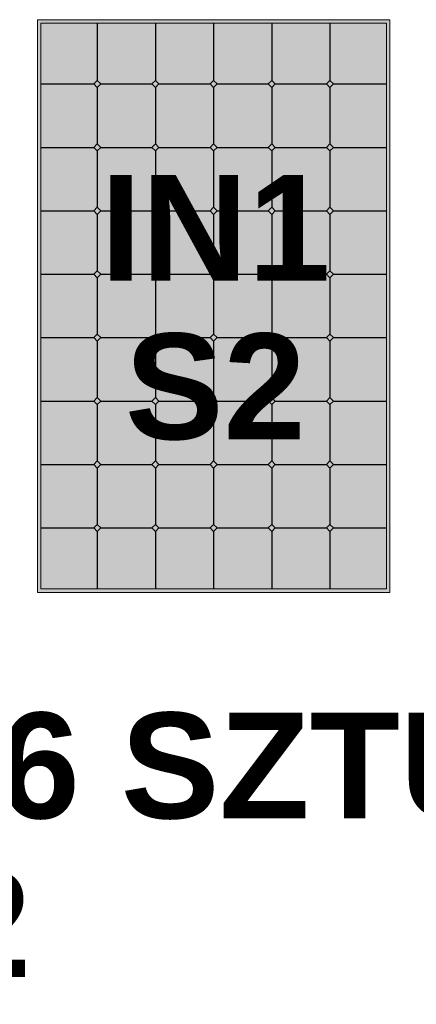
# Model space of a CAD drawing. Header units: millimetres. Extents: x -6697 to 21546, y -3389 to 18959.
# Tile 21 of 153: x -5278 to -5166, y 6837 to 7116. Entities that reach past the tile are written whole.
import ezdxf

# ---------------------------------------------------------------- set-up
doc = ezdxf.new("R2010")
doc.units = ezdxf.units.MM
doc.layers.add('2DS_OBJ', color=7, linetype='Continuous', lineweight=18, true_color=0xffdf7f)
doc.layers.add('JK-linie pomocnicze', color=40, linetype='Continuous', true_color=0xffbf00)
for name, color, linetype in [('JK-opis', 131, 'Continuous'), ('linie pomocnicze', 30, 'Continuous'), ('opisy', 7, 'Continuous')]:
    doc.layers.add(name, color=color, linetype=linetype)
doc.styles.add('Arial', font='arial.ttf')

msp = doc.modelspace()

# ---------------------------------------------------------------- hatches: boundary and pattern name
at = {"layer": 'linie pomocnicze'}
h = msp.add_hatch(color=256, dxfattribs=at)
h.dxf.hatch_style = 1
h.paths.add_polyline_path([(-5273.3, 7116.11), (-5273.3, 6953.53), (-5173.3, 6953.53), (-5173.3, 7116.11)])
h.paths.add_polyline_path([(-5272.3, 7115.11), (-5272.3, 6954.53), (-5174.3, 6954.53), (-5174.3, 7115.11)], flags=16)
h.paths.add_polyline_path([(-5206.8, 7098.86), (-5205.8, 7097.86), (-5191.3, 7097.86), (-5190.3, 7098.86), (-5189.3, 7097.86), (-5190.3, 7096.86), (-5190.3, 7080.86), (-5189.3, 7079.86), (-5190.3, 7078.86), (-5190.3, 7062.86), (-5189.3, 7061.86), (-5190.3, 7060.86), (-5190.3, 7044.86), (-5189.3, 7043.86), (-5190.3, 7042.86), (-5190.3, 7026.86), (-5189.3, 7025.86), (-5190.3, 7024.86), (-5190.3, 7008.86), (-5189.3, 7007.86), (-5190.3, 7006.86), (-5190.3, 6990.86), (-5189.3, 6989.86), (-5190.3, 6988.86), (-5190.3, 6972.86), (-5189.3, 6971.86), (-5190.3, 6970.86), (-5191.3, 6971.86), (-5205.8, 6971.86), (-5206.8, 6970.86), (-5207.8, 6971.86), (-5222.3, 6971.86), (-5223.3, 6970.86), (-5224.3, 6971.86), (-5238.8, 6971.86), (-5239.8, 6970.86), (-5240.8, 6971.86), (-5255.3, 6971.86), (-5256.3, 6970.86), (-5257.3, 6971.86), (-5256.3, 6972.86), (-5256.3, 6988.86), (-5257.3, 6989.86), (-5256.3, 6990.86), (-5256.3, 7006.86), (-5257.3, 7007.86), (-5256.3, 7008.86), (-5256.3, 7024.86), (-5257.3, 7025.86), (-5256.3, 7026.86), (-5256.3, 7042.86), (-5257.3, 7043.86), (-5256.3, 7044.86), (-5256.3, 7060.86), (-5257.3, 7061.86), (-5256.3, 7062.86), (-5256.3, 7078.86), (-5257.3, 7079.86), (-5256.3, 7080.86), (-5256.3, 7096.86), (-5257.3, 7097.86), (-5256.3, 7098.86), (-5255.3, 7097.86), (-5240.8, 7097.86), (-5239.8, 7098.86), (-5238.8, 7097.86), (-5224.3, 7097.86), (-5223.3, 7098.86), (-5222.3, 7097.86), (-5207.8, 7097.86)], flags=0)
h.paths.add_polyline_path([(-5206.8, 7080.86), (-5205.8, 7079.86), (-5206.8, 7078.86), (-5206.8, 7062.86), (-5205.8, 7061.86), (-5206.8, 7060.86), (-5206.8, 7044.86), (-5205.8, 7043.86), (-5206.8, 7042.86), (-5206.8, 7026.86), (-5205.8, 7025.86), (-5206.8, 7024.86), (-5206.8, 7008.86), (-5205.8, 7007.86), (-5206.8, 7006.86), (-5206.8, 6990.86), (-5205.8, 6989.86), (-5206.8, 6988.86), (-5207.8, 6989.86), (-5222.3, 6989.86), (-5223.3, 6988.86), (-5224.3, 6989.86), (-5238.8, 6989.86), (-5239.8, 6988.86), (-5240.8, 6989.86), (-5239.8, 6990.86), (-5239.8, 7006.86), (-5240.8, 7007.86), (-5239.8, 7008.86), (-5239.8, 7024.86), (-5240.8, 7025.86), (-5239.8, 7026.86), (-5239.8, 7042.86), (-5240.8, 7043.86), (-5239.8, 7044.86), (-5239.8, 7060.86), (-5240.8, 7061.86), (-5239.8, 7062.86), (-5239.8, 7078.86), (-5240.8, 7079.86), (-5239.8, 7080.86), (-5238.8, 7079.86), (-5224.3, 7079.86), (-5223.3, 7080.86), (-5222.3, 7079.86), (-5207.8, 7079.86)], flags=0)
h.paths.add_polyline_path([(-5223.3, 7062.86), (-5222.3, 7061.86), (-5223.3, 7060.86), (-5223.3, 7044.86), (-5222.3, 7043.86), (-5223.3, 7042.86), (-5223.3, 7026.86), (-5222.3, 7025.86), (-5223.3, 7024.86), (-5223.3, 7008.86), (-5222.3, 7007.86), (-5223.3, 7006.86), (-5224.3, 7007.86), (-5223.3, 7008.86), (-5223.3, 7024.86), (-5224.3, 7025.86), (-5223.3, 7026.86), (-5223.3, 7042.86), (-5224.3, 7043.86), (-5223.3, 7044.86), (-5223.3, 7060.86), (-5224.3, 7061.86)], flags=0)
at = {"layer": 'linie pomocnicze', "true_color": 0xadddf7, "transparency": 33554498}
h = msp.add_hatch(color=141, dxfattribs=at)
h.dxf.hatch_style = 1
h.paths.add_polyline_path([(-5272.3, 7097.86), (-5257.3, 7097.86), (-5256.3, 7098.86), (-5256.3, 7115.11), (-5272.3, 7115.11)])
h.paths.add_polyline_path([(-5256.3, 7098.86), (-5255.3, 7097.86), (-5240.8, 7097.86), (-5239.8, 7098.86), (-5239.8, 7115.11), (-5256.3, 7115.11)])
h.paths.add_polyline_path([(-5223.3, 7115.11), (-5239.8, 7115.11), (-5239.8, 7098.86), (-5238.8, 7097.86), (-5224.3, 7097.86), (-5223.3, 7098.86)])
h.paths.add_polyline_path([(-5206.8, 7115.11), (-5223.3, 7115.11), (-5223.3, 7098.86), (-5222.3, 7097.86), (-5207.8, 7097.86), (-5206.8, 7098.86)])
h.paths.add_polyline_path([(-5190.3, 7115.11), (-5206.8, 7115.11), (-5206.8, 7098.86), (-5205.8, 7097.86), (-5191.3, 7097.86), (-5190.3, 7098.86)])
h.paths.add_polyline_path([(-5174.3, 7097.86), (-5174.3, 7115.11), (-5190.3, 7115.11), (-5190.3, 7098.86), (-5189.3, 7097.86)])
at = {"layer": 'linie pomocnicze'}
h = msp.add_hatch(color=256, dxfattribs=at)
h.dxf.hatch_style = 1
h.paths.add_polyline_path([(-5206.8, 7098.86), (-5207.8, 7097.86), (-5206.8, 7096.86), (-5205.8, 7097.86)])
h.paths.add_polyline_path([(-5190.3, 7098.86), (-5191.3, 7097.86), (-5190.3, 7096.86), (-5189.3, 7097.86)])
h.paths.add_polyline_path([(-5223.3, 7098.86), (-5224.3, 7097.86), (-5223.3, 7096.86), (-5222.3, 7097.86)])
h.paths.add_polyline_path([(-5240.8, 7097.86), (-5239.8, 7096.86), (-5238.8, 7097.86), (-5239.8, 7098.86)])
h.paths.add_polyline_path([(-5257.3, 7097.86), (-5256.3, 7096.86), (-5255.3, 7097.86), (-5256.3, 7098.86)])
at = {"layer": 'linie pomocnicze', "true_color": 0xadddf7, "transparency": 33554498}
h = msp.add_hatch(color=141, dxfattribs=at)
h.dxf.hatch_style = 1
h.paths.add_polyline_path([(-5272.3, 7079.86), (-5257.3, 7079.86), (-5256.3, 7080.86), (-5256.3, 7096.86), (-5257.3, 7097.86), (-5272.3, 7097.86)])
h.paths.add_polyline_path([(-5255.3, 7097.86), (-5256.3, 7096.86), (-5256.3, 7080.86), (-5255.3, 7079.86), (-5240.8, 7079.86), (-5239.8, 7080.86), (-5239.8, 7096.86), (-5240.8, 7097.86)])
h.paths.add_polyline_path([(-5238.8, 7097.86), (-5239.8, 7096.86), (-5239.8, 7080.86), (-5238.8, 7079.86), (-5224.3, 7079.86), (-5223.3, 7080.86), (-5223.3, 7096.86), (-5224.3, 7097.86)])
h.paths.add_polyline_path([(-5206.8, 7096.86), (-5207.8, 7097.86), (-5222.3, 7097.86), (-5223.3, 7096.86), (-5223.3, 7080.86), (-5222.3, 7079.86), (-5207.8, 7079.86), (-5206.8, 7080.86)])
h.paths.add_polyline_path([(-5206.8, 7080.86), (-5205.8, 7079.86), (-5191.3, 7079.86), (-5190.3, 7080.86), (-5190.3, 7096.86), (-5191.3, 7097.86), (-5205.8, 7097.86), (-5206.8, 7096.86)])
h.paths.add_polyline_path([(-5190.3, 7080.86), (-5189.3, 7079.86), (-5174.3, 7079.86), (-5174.3, 7097.86), (-5189.3, 7097.86), (-5190.3, 7096.86)])
h.paths.add_polyline_path([(-5272.3, 7061.86), (-5257.3, 7061.86), (-5256.3, 7062.86), (-5256.3, 7078.86), (-5257.3, 7079.86), (-5272.3, 7079.86)])
h.paths.add_polyline_path([(-5239.8, 7078.86), (-5240.8, 7079.86), (-5255.3, 7079.86), (-5256.3, 7078.86), (-5256.3, 7062.86), (-5255.3, 7061.86), (-5240.8, 7061.86), (-5239.8, 7062.86)])
h.paths.add_polyline_path([(-5238.8, 7079.86), (-5239.8, 7078.86), (-5239.8, 7062.86), (-5238.8, 7061.86), (-5224.3, 7061.86), (-5223.3, 7062.86), (-5223.3, 7078.86), (-5224.3, 7079.86)])
h.paths.add_polyline_path([(-5223.3, 7062.86), (-5222.3, 7061.86), (-5207.8, 7061.86), (-5206.8, 7062.86), (-5206.8, 7078.86), (-5207.8, 7079.86), (-5222.3, 7079.86), (-5223.3, 7078.86)])
h.paths.add_polyline_path([(-5206.8, 7062.86), (-5205.8, 7061.86), (-5191.3, 7061.86), (-5190.3, 7062.86), (-5190.3, 7078.86), (-5191.3, 7079.86), (-5205.8, 7079.86), (-5206.8, 7078.86)])
h.paths.add_polyline_path([(-5190.3, 7062.86), (-5189.3, 7061.86), (-5174.3, 7061.86), (-5174.3, 7079.86), (-5189.3, 7079.86), (-5190.3, 7078.86)])
h.paths.add_polyline_path([(-5272.3, 7061.86), (-5272.3, 7043.86), (-5257.3, 7043.86), (-5256.3, 7044.86), (-5256.3, 7060.86), (-5257.3, 7061.86)])
h.paths.add_polyline_path([(-5256.3, 7044.86), (-5255.3, 7043.86), (-5240.8, 7043.86), (-5239.8, 7044.86), (-5239.8, 7060.86), (-5240.8, 7061.86), (-5255.3, 7061.86), (-5256.3, 7060.86)])
h.paths.add_polyline_path([(-5223.3, 7060.86), (-5224.3, 7061.86), (-5238.8, 7061.86), (-5239.8, 7060.86), (-5239.8, 7044.86), (-5238.8, 7043.86), (-5224.3, 7043.86), (-5223.3, 7044.86)])
h.paths.add_polyline_path([(-5223.3, 7044.86), (-5222.3, 7043.86), (-5207.8, 7043.86), (-5206.8, 7044.86), (-5206.8, 7060.86), (-5207.8, 7061.86), (-5222.3, 7061.86), (-5223.3, 7060.86)])
h.paths.add_polyline_path([(-5206.8, 7044.86), (-5205.8, 7043.86), (-5191.3, 7043.86), (-5190.3, 7044.86), (-5190.3, 7060.86), (-5191.3, 7061.86), (-5205.8, 7061.86), (-5206.8, 7060.86)])
h.paths.add_polyline_path([(-5190.3, 7044.86), (-5189.3, 7043.86), (-5174.3, 7043.86), (-5174.3, 7061.86), (-5189.3, 7061.86), (-5190.3, 7060.86)])
h.paths.add_polyline_path([(-5272.3, 7025.86), (-5257.3, 7025.86), (-5256.3, 7026.86), (-5256.3, 7042.86), (-5257.3, 7043.86), (-5272.3, 7043.86)])
h.paths.add_polyline_path([(-5240.8, 7025.86), (-5239.8, 7026.86), (-5239.8, 7042.86), (-5240.8, 7043.86), (-5255.3, 7043.86), (-5256.3, 7042.86), (-5256.3, 7026.86), (-5255.3, 7025.86)])
h.paths.add_polyline_path([(-5223.3, 7042.86), (-5224.3, 7043.86), (-5238.8, 7043.86), (-5239.8, 7042.86), (-5239.8, 7026.86), (-5238.8, 7025.86), (-5224.3, 7025.86), (-5223.3, 7026.86)])
h.paths.add_polyline_path([(-5223.3, 7026.86), (-5222.3, 7025.86), (-5207.8, 7025.86), (-5206.8, 7026.86), (-5206.8, 7042.86), (-5207.8, 7043.86), (-5222.3, 7043.86), (-5223.3, 7042.86)])
h.paths.add_polyline_path([(-5206.8, 7026.86), (-5205.8, 7025.86), (-5191.3, 7025.86), (-5190.3, 7026.86), (-5190.3, 7042.86), (-5191.3, 7043.86), (-5205.8, 7043.86), (-5206.8, 7042.86)])
h.paths.add_polyline_path([(-5190.3, 7026.86), (-5189.3, 7025.86), (-5174.3, 7025.86), (-5174.3, 7043.86), (-5189.3, 7043.86), (-5190.3, 7042.86)])
h.paths.add_polyline_path([(-5272.3, 7007.86), (-5257.3, 7007.86), (-5256.3, 7008.86), (-5256.3, 7024.86), (-5257.3, 7025.86), (-5272.3, 7025.86)])
h.paths.add_polyline_path([(-5256.3, 7008.86), (-5255.3, 7007.86), (-5240.8, 7007.86), (-5239.8, 7008.86), (-5239.8, 7024.86), (-5240.8, 7025.86), (-5255.3, 7025.86), (-5256.3, 7024.86)])
h.paths.add_polyline_path([(-5223.3, 7024.86), (-5224.3, 7025.86), (-5238.8, 7025.86), (-5239.8, 7024.86), (-5239.8, 7008.86), (-5238.8, 7007.86), (-5224.3, 7007.86), (-5223.3, 7008.86)])
h.paths.add_polyline_path([(-5223.3, 7008.86), (-5222.3, 7007.86), (-5207.8, 7007.86), (-5206.8, 7008.86), (-5206.8, 7024.86), (-5207.8, 7025.86), (-5222.3, 7025.86), (-5223.3, 7024.86)])
h.paths.add_polyline_path([(-5206.8, 7008.86), (-5205.8, 7007.86), (-5191.3, 7007.86), (-5190.3, 7008.86), (-5190.3, 7024.86), (-5191.3, 7025.86), (-5205.8, 7025.86), (-5206.8, 7024.86)])
h.paths.add_polyline_path([(-5190.3, 7008.86), (-5189.3, 7007.86), (-5174.3, 7007.86), (-5174.3, 7025.86), (-5189.3, 7025.86), (-5190.3, 7024.86)])
h.paths.add_polyline_path([(-5272.3, 7007.86), (-5272.3, 6989.86), (-5257.3, 6989.86), (-5256.3, 6990.86), (-5256.3, 7006.86), (-5257.3, 7007.86)])
h.paths.add_polyline_path([(-5239.8, 7006.86), (-5240.8, 7007.86), (-5255.3, 7007.86), (-5256.3, 7006.86), (-5256.3, 6990.86), (-5255.3, 6989.86), (-5240.8, 6989.86), (-5239.8, 6990.86)])
h.paths.add_polyline_path([(-5223.3, 7006.86), (-5224.3, 7007.86), (-5238.8, 7007.86), (-5239.8, 7006.86), (-5239.8, 6990.86), (-5238.8, 6989.86), (-5224.3, 6989.86), (-5223.3, 6990.86)])
h.paths.add_polyline_path([(-5223.3, 6990.86), (-5222.3, 6989.86), (-5207.8, 6989.86), (-5206.8, 6990.86), (-5206.8, 7006.86), (-5207.8, 7007.86), (-5222.3, 7007.86), (-5223.3, 7006.86)])
h.paths.add_polyline_path([(-5190.3, 7006.86), (-5191.3, 7007.86), (-5205.8, 7007.86), (-5206.8, 7006.86), (-5206.8, 6990.86), (-5205.8, 6989.86), (-5191.3, 6989.86), (-5190.3, 6990.86)])
h.paths.add_polyline_path([(-5190.3, 6990.86), (-5189.3, 6989.86), (-5174.3, 6989.86), (-5174.3, 7007.86), (-5189.3, 7007.86), (-5190.3, 7006.86)])
h.paths.add_polyline_path([(-5256.3, 6988.86), (-5257.3, 6989.86), (-5272.3, 6989.86), (-5272.3, 6971.86), (-5257.3, 6971.86), (-5256.3, 6972.86)])
h.paths.add_polyline_path([(-5239.8, 6988.86), (-5240.8, 6989.86), (-5255.3, 6989.86), (-5256.3, 6988.86), (-5256.3, 6972.86), (-5255.3, 6971.86), (-5240.8, 6971.86), (-5239.8, 6972.86)])
h.paths.add_polyline_path([(-5223.3, 6988.86), (-5224.3, 6989.86), (-5238.8, 6989.86), (-5239.8, 6988.86), (-5239.8, 6972.86), (-5238.8, 6971.86), (-5224.3, 6971.86), (-5223.3, 6972.86)])
h.paths.add_polyline_path([(-5206.8, 6988.86), (-5207.8, 6989.86), (-5222.3, 6989.86), (-5223.3, 6988.86), (-5223.3, 6972.86), (-5222.3, 6971.86), (-5207.8, 6971.86), (-5206.8, 6972.86)])
h.paths.add_polyline_path([(-5206.8, 6972.86), (-5205.8, 6971.86), (-5191.3, 6971.86), (-5190.3, 6972.86), (-5190.3, 6988.86), (-5191.3, 6989.86), (-5205.8, 6989.86), (-5206.8, 6988.86)])
h.paths.add_polyline_path([(-5174.3, 6989.86), (-5189.3, 6989.86), (-5190.3, 6988.86), (-5190.3, 6972.86), (-5189.3, 6971.86), (-5174.3, 6971.86)])
h.paths.add_polyline_path([(-5256.3, 6970.86), (-5257.3, 6971.86), (-5272.3, 6971.86), (-5272.3, 6954.53), (-5256.3, 6954.53)])
h.paths.add_polyline_path([(-5239.8, 6970.86), (-5240.8, 6971.86), (-5255.3, 6971.86), (-5256.3, 6970.86), (-5256.3, 6954.53), (-5239.8, 6954.53)])
h.paths.add_polyline_path([(-5238.8, 6971.86), (-5239.8, 6970.86), (-5239.8, 6954.53), (-5223.3, 6954.53), (-5223.3, 6970.86), (-5224.3, 6971.86)])
h.paths.add_polyline_path([(-5222.3, 6971.86), (-5223.3, 6970.86), (-5223.3, 6954.53), (-5206.8, 6954.53), (-5206.8, 6970.86), (-5207.8, 6971.86)])
h.paths.add_polyline_path([(-5206.8, 6954.53), (-5190.3, 6954.53), (-5190.3, 6970.86), (-5191.3, 6971.86), (-5205.8, 6971.86), (-5206.8, 6970.86)])
h.paths.add_polyline_path([(-5174.3, 6971.86), (-5189.3, 6971.86), (-5190.3, 6970.86), (-5190.3, 6954.53), (-5174.3, 6954.53)])
at = {"layer": 'linie pomocnicze'}
h = msp.add_hatch(color=256, dxfattribs=at)
h.dxf.hatch_style = 1
h.paths.add_polyline_path([(-5256.3, 7078.86), (-5255.3, 7079.86), (-5256.3, 7080.86), (-5257.3, 7079.86)])
h.paths.add_polyline_path([(-5239.8, 7078.86), (-5238.8, 7079.86), (-5239.8, 7080.86), (-5240.8, 7079.86)])
h.paths.add_polyline_path([(-5223.3, 7080.86), (-5224.3, 7079.86), (-5223.3, 7078.86), (-5222.3, 7079.86)])
h.paths.add_polyline_path([(-5207.8, 7079.86), (-5206.8, 7078.86), (-5205.8, 7079.86), (-5206.8, 7080.86)])
h.paths.add_polyline_path([(-5190.3, 7080.86), (-5191.3, 7079.86), (-5190.3, 7078.86), (-5189.3, 7079.86)])
h = msp.add_hatch(color=256, dxfattribs=at)
h.dxf.hatch_style = 1
h.paths.add_polyline_path([(-5256.3, 7062.86), (-5257.3, 7061.86), (-5256.3, 7060.86), (-5255.3, 7061.86)])
h.paths.add_polyline_path([(-5238.8, 7061.86), (-5239.8, 7062.86), (-5240.8, 7061.86), (-5239.8, 7060.86)])
h.paths.add_polyline_path([(-5224.3, 7061.86), (-5223.3, 7060.86), (-5222.3, 7061.86), (-5223.3, 7062.86)])
h.paths.add_polyline_path([(-5206.8, 7062.86), (-5207.8, 7061.86), (-5206.8, 7060.86), (-5205.8, 7061.86)])
h.paths.add_polyline_path([(-5190.3, 7062.86), (-5191.3, 7061.86), (-5190.3, 7060.86), (-5189.3, 7061.86)])
h = msp.add_hatch(color=256, dxfattribs=at)
h.dxf.hatch_style = 1
h.paths.add_polyline_path([(-5256.3, 7044.86), (-5257.3, 7043.86), (-5256.3, 7042.86), (-5255.3, 7043.86)])
h.paths.add_polyline_path([(-5239.8, 7044.86), (-5240.8, 7043.86), (-5239.8, 7042.86), (-5238.8, 7043.86)])
h.paths.add_polyline_path([(-5224.3, 7043.86), (-5223.3, 7042.86), (-5222.3, 7043.86), (-5223.3, 7044.86)])
h.paths.add_polyline_path([(-5207.8, 7043.86), (-5206.8, 7042.86), (-5205.8, 7043.86), (-5206.8, 7044.86)])
h.paths.add_polyline_path([(-5191.3, 7043.86), (-5190.3, 7042.86), (-5189.3, 7043.86), (-5190.3, 7044.86)])
h = msp.add_hatch(color=256, dxfattribs=at)
h.dxf.hatch_style = 1
h.paths.add_polyline_path([(-5257.3, 7025.86), (-5256.3, 7024.86), (-5255.3, 7025.86), (-5256.3, 7026.86)])
h.paths.add_polyline_path([(-5240.8, 7025.86), (-5239.8, 7024.86), (-5238.8, 7025.86), (-5239.8, 7026.86)])
h.paths.add_polyline_path([(-5224.3, 7025.86), (-5223.3, 7024.86), (-5222.3, 7025.86), (-5223.3, 7026.86)])
h.paths.add_polyline_path([(-5207.8, 7025.86), (-5206.8, 7024.86), (-5205.8, 7025.86), (-5206.8, 7026.86)])
h.paths.add_polyline_path([(-5189.3, 7025.86), (-5190.3, 7026.86), (-5191.3, 7025.86), (-5190.3, 7024.86)])
h = msp.add_hatch(color=256, dxfattribs=at)
h.dxf.hatch_style = 1
h.paths.add_polyline_path([(-5257.3, 7007.86), (-5256.3, 7006.86), (-5255.3, 7007.86), (-5256.3, 7008.86)])
h.paths.add_polyline_path([(-5239.8, 7006.86), (-5238.8, 7007.86), (-5239.8, 7008.86), (-5240.8, 7007.86)])
h.paths.add_polyline_path([(-5224.3, 7007.86), (-5223.3, 7006.86), (-5222.3, 7007.86), (-5223.3, 7008.86)])
h.paths.add_polyline_path([(-5206.8, 7008.86), (-5207.8, 7007.86), (-5206.8, 7006.86), (-5205.8, 7007.86)])
h.paths.add_polyline_path([(-5191.3, 7007.86), (-5190.3, 7006.86), (-5189.3, 7007.86), (-5190.3, 7008.86)])
h = msp.add_hatch(color=256, dxfattribs=at)
h.dxf.hatch_style = 1
h.paths.add_polyline_path([(-5256.3, 6988.86), (-5255.3, 6989.86), (-5256.3, 6990.86), (-5257.3, 6989.86)])
h.paths.add_polyline_path([(-5240.8, 6989.86), (-5239.8, 6988.86), (-5238.8, 6989.86), (-5239.8, 6990.86)])
h.paths.add_polyline_path([(-5223.3, 6988.86), (-5222.3, 6989.86), (-5223.3, 6990.86), (-5224.3, 6989.86)])
h.paths.add_polyline_path([(-5205.8, 6989.86), (-5206.8, 6990.86), (-5207.8, 6989.86), (-5206.8, 6988.86)])
h.paths.add_polyline_path([(-5191.3, 6989.86), (-5190.3, 6988.86), (-5189.3, 6989.86), (-5190.3, 6990.86)])
h = msp.add_hatch(color=256, dxfattribs=at)
h.dxf.hatch_style = 1
h.paths.add_polyline_path([(-5256.3, 6972.86), (-5257.3, 6971.86), (-5256.3, 6970.86), (-5255.3, 6971.86)])
h.paths.add_polyline_path([(-5239.8, 6972.86), (-5240.8, 6971.86), (-5239.8, 6970.86), (-5238.8, 6971.86)])
h.paths.add_polyline_path([(-5223.3, 6972.86), (-5224.3, 6971.86), (-5223.3, 6970.86), (-5222.3, 6971.86)])
h.paths.add_polyline_path([(-5207.8, 6971.86), (-5206.8, 6970.86), (-5205.8, 6971.86), (-5206.8, 6972.86)])
h.paths.add_polyline_path([(-5190.3, 6972.86), (-5191.3, 6971.86), (-5190.3, 6970.86), (-5189.3, 6971.86)])

# ---------------------------------------------------------------- linework, layer by layer
at = {"layer": '2DS_OBJ', "elevation": 0}
for points in [[(-5173.3, 7116.11), (-5173.3, 6953.53), (-5273.3, 6953.53), (-5273.3, 7116.11)], [(-5174.3, 7115.11), (-5174.3, 6954.53), (-5272.3, 6954.53), (-5272.3, 7115.11)]]:
    msp.add_lwpolyline(points, close=True, dxfattribs=at)
at = {"layer": 'JK-linie pomocnicze'}
for p, q in [((-5256.3, 7115.11), (-5256.3, 7098.86)), ((-5239.8, 7115.11), (-5239.8, 7098.86)), ((-5223.3, 7115.11), (-5223.3, 7098.86)), ((-5206.8, 7115.11), (-5206.8, 7098.86)), ((-5190.3, 7115.11), (-5190.3, 7098.86)), ((-5257.3, 7097.86), (-5256.3, 7098.86)), ((-5256.3, 7098.86), (-5255.3, 7097.86)), ((-5240.8, 7097.86), (-5239.8, 7098.86)), ((-5239.8, 7098.86), (-5238.8, 7097.86)), ((-5224.3, 7097.86), (-5223.3, 7098.86)), ((-5223.3, 7098.86), (-5222.3, 7097.86)), ((-5207.8, 7097.86), (-5206.8, 7098.86)), ((-5206.8, 7098.86), (-5205.8, 7097.86)), ((-5191.3, 7097.86), (-5190.3, 7098.86)), ((-5190.3, 7098.86), (-5189.3, 7097.86)), ((-5272.3, 7097.86), (-5257.3, 7097.86)), ((-5256.3, 7096.86), (-5257.3, 7097.86)), ((-5255.3, 7097.86), (-5256.3, 7096.86)), ((-5256.3, 7096.86), (-5256.3, 7080.86)), ((-5255.3, 7097.86), (-5240.8, 7097.86)), ((-5239.8, 7096.86), (-5240.8, 7097.86)), ((-5238.8, 7097.86), (-5239.8, 7096.86)), ((-5239.8, 7096.86), (-5239.8, 7080.86)), ((-5238.8, 7097.86), (-5224.3, 7097.86)), ((-5223.3, 7096.86), (-5224.3, 7097.86)), ((-5222.3, 7097.86), (-5223.3, 7096.86)), ((-5223.3, 7096.86), (-5223.3, 7080.86)), ((-5222.3, 7097.86), (-5207.8, 7097.86)), ((-5206.8, 7096.86), (-5207.8, 7097.86)), ((-5205.8, 7097.86), (-5206.8, 7096.86)), ((-5206.8, 7096.86), (-5206.8, 7080.86)), ((-5205.8, 7097.86), (-5191.3, 7097.86)), ((-5190.3, 7096.86), (-5191.3, 7097.86)), ((-5189.3, 7097.86), (-5190.3, 7096.86)), ((-5190.3, 7096.86), (-5190.3, 7080.86)), ((-5189.3, 7097.86), (-5174.3, 7097.86)), ((-5272.3, 7079.86), (-5257.3, 7079.86)), ((-5257.3, 7079.86), (-5256.3, 7080.86)), ((-5256.3, 7078.86), (-5257.3, 7079.86)), ((-5256.3, 7080.86), (-5255.3, 7079.86)), ((-5255.3, 7079.86), (-5256.3, 7078.86)), ((-5256.3, 7078.86), (-5256.3, 7062.86)), ((-5255.3, 7079.86), (-5240.8, 7079.86)), ((-5240.8, 7079.86), (-5239.8, 7080.86)), ((-5239.8, 7078.86), (-5240.8, 7079.86)), ((-5239.8, 7080.86), (-5238.8, 7079.86)), ((-5238.8, 7079.86), (-5239.8, 7078.86)), ((-5239.8, 7078.86), (-5239.8, 7062.86)), ((-5238.8, 7079.86), (-5224.3, 7079.86)), ((-5224.3, 7079.86), (-5223.3, 7080.86)), ((-5223.3, 7078.86), (-5224.3, 7079.86)), ((-5223.3, 7080.86), (-5222.3, 7079.86)), ((-5222.3, 7079.86), (-5223.3, 7078.86)), ((-5223.3, 7078.86), (-5223.3, 7062.86)), ((-5222.3, 7079.86), (-5207.8, 7079.86)), ((-5207.8, 7079.86), (-5206.8, 7080.86)), ((-5206.8, 7078.86), (-5207.8, 7079.86)), ((-5206.8, 7080.86), (-5205.8, 7079.86)), ((-5205.8, 7079.86), (-5206.8, 7078.86)), ((-5206.8, 7078.86), (-5206.8, 7062.86)), ((-5205.8, 7079.86), (-5191.3, 7079.86)), ((-5191.3, 7079.86), (-5190.3, 7080.86)), ((-5190.3, 7078.86), (-5191.3, 7079.86)), ((-5190.3, 7080.86), (-5189.3, 7079.86)), ((-5189.3, 7079.86), (-5190.3, 7078.86)), ((-5190.3, 7078.86), (-5190.3, 7062.86)), ((-5189.3, 7079.86), (-5174.3, 7079.86)), ((-5272.3, 7061.86), (-5257.3, 7061.86)), ((-5257.3, 7061.86), (-5256.3, 7062.86)), ((-5256.3, 7060.86), (-5257.3, 7061.86)), ((-5256.3, 7062.86), (-5255.3, 7061.86)), ((-5255.3, 7061.86), (-5256.3, 7060.86)), ((-5255.3, 7061.86), (-5240.8, 7061.86)), ((-5240.8, 7061.86), (-5239.8, 7062.86)), ((-5239.8, 7060.86), (-5240.8, 7061.86)), ((-5239.8, 7062.86), (-5238.8, 7061.86)), ((-5238.8, 7061.86), (-5239.8, 7060.86)), ((-5238.8, 7061.86), (-5224.3, 7061.86)), ((-5224.3, 7061.86), (-5223.3, 7062.86)), ((-5223.3, 7060.86), (-5224.3, 7061.86)), ((-5223.3, 7062.86), (-5222.3, 7061.86)), ((-5222.3, 7061.86), (-5223.3, 7060.86)), ((-5222.3, 7061.86), (-5207.8, 7061.86)), ((-5207.8, 7061.86), (-5206.8, 7062.86)), ((-5206.8, 7060.86), (-5207.8, 7061.86)), ((-5206.8, 7062.86), (-5205.8, 7061.86)), ((-5205.8, 7061.86), (-5206.8, 7060.86)), ((-5205.8, 7061.86), (-5191.3, 7061.86)), ((-5191.3, 7061.86), (-5190.3, 7062.86)), ((-5190.3, 7060.86), (-5191.3, 7061.86)), ((-5190.3, 7062.86), (-5189.3, 7061.86)), ((-5189.3, 7061.86), (-5190.3, 7060.86)), ((-5189.3, 7061.86), (-5174.3, 7061.86)), ((-5256.3, 7060.86), (-5256.3, 7044.86)), ((-5239.8, 7060.86), (-5239.8, 7044.86)), ((-5223.3, 7060.86), (-5223.3, 7044.86)), ((-5206.8, 7060.86), (-5206.8, 7044.86)), ((-5190.3, 7060.86), (-5190.3, 7044.86)), ((-5272.3, 7043.86), (-5257.3, 7043.86)), ((-5257.3, 7043.86), (-5256.3, 7044.86)), ((-5256.3, 7042.86), (-5257.3, 7043.86)), ((-5256.3, 7044.86), (-5255.3, 7043.86)), ((-5255.3, 7043.86), (-5256.3, 7042.86)), ((-5256.3, 7042.86), (-5256.3, 7026.86)), ((-5255.3, 7043.86), (-5240.8, 7043.86)), ((-5240.8, 7043.86), (-5239.8, 7044.86)), ((-5239.8, 7042.86), (-5240.8, 7043.86)), ((-5239.8, 7044.86), (-5238.8, 7043.86)), ((-5238.8, 7043.86), (-5239.8, 7042.86)), ((-5239.8, 7042.86), (-5239.8, 7026.86)), ((-5238.8, 7043.86), (-5224.3, 7043.86)), ((-5224.3, 7043.86), (-5223.3, 7044.86)), ((-5223.3, 7042.86), (-5224.3, 7043.86)), ((-5223.3, 7044.86), (-5222.3, 7043.86)), ((-5222.3, 7043.86), (-5223.3, 7042.86)), ((-5223.3, 7042.86), (-5223.3, 7026.86)), ((-5222.3, 7043.86), (-5207.8, 7043.86)), ((-5207.8, 7043.86), (-5206.8, 7044.86)), ((-5206.8, 7042.86), (-5207.8, 7043.86)), ((-5206.8, 7044.86), (-5205.8, 7043.86)), ((-5205.8, 7043.86), (-5206.8, 7042.86)), ((-5206.8, 7042.86), (-5206.8, 7026.86)), ((-5205.8, 7043.86), (-5191.3, 7043.86)), ((-5191.3, 7043.86), (-5190.3, 7044.86)), ((-5190.3, 7042.86), (-5191.3, 7043.86)), ((-5190.3, 7044.86), (-5189.3, 7043.86)), ((-5189.3, 7043.86), (-5190.3, 7042.86)), ((-5190.3, 7042.86), (-5190.3, 7026.86)), ((-5189.3, 7043.86), (-5174.3, 7043.86)), ((-5272.3, 7025.86), (-5257.3, 7025.86)), ((-5257.3, 7025.86), (-5256.3, 7026.86)), ((-5256.3, 7024.86), (-5257.3, 7025.86)), ((-5256.3, 7026.86), (-5255.3, 7025.86)), ((-5255.3, 7025.86), (-5256.3, 7024.86)), ((-5255.3, 7025.86), (-5240.8, 7025.86)), ((-5240.8, 7025.86), (-5239.8, 7026.86)), ((-5239.8, 7024.86), (-5240.8, 7025.86)), ((-5239.8, 7026.86), (-5238.8, 7025.86)), ((-5238.8, 7025.86), (-5239.8, 7024.86)), ((-5238.8, 7025.86), (-5224.3, 7025.86)), ((-5224.3, 7025.86), (-5223.3, 7026.86)), ((-5223.3, 7024.86), (-5224.3, 7025.86)), ((-5223.3, 7026.86), (-5222.3, 7025.86)), ((-5222.3, 7025.86), (-5223.3, 7024.86)), ((-5222.3, 7025.86), (-5207.8, 7025.86)), ((-5207.8, 7025.86), (-5206.8, 7026.86)), ((-5206.8, 7024.86), (-5207.8, 7025.86)), ((-5206.8, 7026.86), (-5205.8, 7025.86)), ((-5205.8, 7025.86), (-5206.8, 7024.86)), ((-5205.8, 7025.86), (-5191.3, 7025.86)), ((-5191.3, 7025.86), (-5190.3, 7026.86)), ((-5190.3, 7024.86), (-5191.3, 7025.86)), ((-5190.3, 7026.86), (-5189.3, 7025.86)), ((-5189.3, 7025.86), (-5190.3, 7024.86)), ((-5189.3, 7025.86), (-5174.3, 7025.86)), ((-5256.3, 7024.86), (-5256.3, 7008.86)), ((-5239.8, 7024.86), (-5239.8, 7008.86)), ((-5223.3, 7024.86), (-5223.3, 7008.86)), ((-5206.8, 7024.86), (-5206.8, 7008.86)), ((-5190.3, 7024.86), (-5190.3, 7008.86)), ((-5257.3, 7007.86), (-5256.3, 7008.86)), ((-5256.3, 7008.86), (-5255.3, 7007.86)), ((-5240.8, 7007.86), (-5239.8, 7008.86)), ((-5239.8, 7008.86), (-5238.8, 7007.86)), ((-5224.3, 7007.86), (-5223.3, 7008.86)), ((-5223.3, 7008.86), (-5222.3, 7007.86)), ((-5207.8, 7007.86), (-5206.8, 7008.86)), ((-5206.8, 7008.86), (-5205.8, 7007.86)), ((-5191.3, 7007.86), (-5190.3, 7008.86)), ((-5190.3, 7008.86), (-5189.3, 7007.86)), ((-5272.3, 7007.86), (-5257.3, 7007.86)), ((-5256.3, 7006.86), (-5257.3, 7007.86)), ((-5255.3, 7007.86), (-5256.3, 7006.86)), ((-5256.3, 7006.86), (-5256.3, 6990.86)), ((-5255.3, 7007.86), (-5240.8, 7007.86)), ((-5239.8, 7006.86), (-5240.8, 7007.86)), ((-5238.8, 7007.86), (-5239.8, 7006.86)), ((-5239.8, 7006.86), (-5239.8, 6990.86)), ((-5238.8, 7007.86), (-5224.3, 7007.86)), ((-5223.3, 7006.86), (-5224.3, 7007.86)), ((-5222.3, 7007.86), (-5223.3, 7006.86)), ((-5223.3, 7006.86), (-5223.3, 6990.86)), ((-5222.3, 7007.86), (-5207.8, 7007.86)), ((-5206.8, 7006.86), (-5207.8, 7007.86)), ((-5205.8, 7007.86), (-5206.8, 7006.86)), ((-5206.8, 7006.86), (-5206.8, 6990.86)), ((-5205.8, 7007.86), (-5191.3, 7007.86)), ((-5190.3, 7006.86), (-5191.3, 7007.86)), ((-5189.3, 7007.86), (-5190.3, 7006.86)), ((-5190.3, 7006.86), (-5190.3, 6990.86)), ((-5189.3, 7007.86), (-5174.3, 7007.86)), ((-5272.3, 6989.86), (-5257.3, 6989.86)), ((-5257.3, 6989.86), (-5256.3, 6990.86)), ((-5256.3, 6988.86), (-5257.3, 6989.86)), ((-5256.3, 6990.86), (-5255.3, 6989.86)), ((-5255.3, 6989.86), (-5256.3, 6988.86)), ((-5255.3, 6989.86), (-5240.8, 6989.86)), ((-5240.8, 6989.86), (-5239.8, 6990.86)), ((-5239.8, 6988.86), (-5240.8, 6989.86)), ((-5239.8, 6990.86), (-5238.8, 6989.86)), ((-5238.8, 6989.86), (-5239.8, 6988.86)), ((-5238.8, 6989.86), (-5224.3, 6989.86)), ((-5224.3, 6989.86), (-5223.3, 6990.86)), ((-5223.3, 6988.86), (-5224.3, 6989.86)), ((-5223.3, 6990.86), (-5222.3, 6989.86)), ((-5222.3, 6989.86), (-5223.3, 6988.86)), ((-5222.3, 6989.86), (-5207.8, 6989.86)), ((-5207.8, 6989.86), (-5206.8, 6990.86)), ((-5206.8, 6988.86), (-5207.8, 6989.86)), ((-5206.8, 6990.86), (-5205.8, 6989.86)), ((-5205.8, 6989.86), (-5206.8, 6988.86)), ((-5205.8, 6989.86), (-5191.3, 6989.86)), ((-5191.3, 6989.86), (-5190.3, 6990.86)), ((-5190.3, 6988.86), (-5191.3, 6989.86)), ((-5190.3, 6990.86), (-5189.3, 6989.86)), ((-5189.3, 6989.86), (-5190.3, 6988.86)), ((-5189.3, 6989.86), (-5174.3, 6989.86)), ((-5256.3, 6988.86), (-5256.3, 6972.86)), ((-5239.8, 6988.86), (-5239.8, 6972.86)), ((-5223.3, 6988.86), (-5223.3, 6972.86)), ((-5206.8, 6988.86), (-5206.8, 6972.86)), ((-5190.3, 6988.86), (-5190.3, 6972.86)), ((-5257.3, 6971.86), (-5256.3, 6972.86)), ((-5256.3, 6972.86), (-5255.3, 6971.86)), ((-5240.8, 6971.86), (-5239.8, 6972.86)), ((-5239.8, 6972.86), (-5238.8, 6971.86)), ((-5224.3, 6971.86), (-5223.3, 6972.86)), ((-5223.3, 6972.86), (-5222.3, 6971.86)), ((-5207.8, 6971.86), (-5206.8, 6972.86)), ((-5206.8, 6972.86), (-5205.8, 6971.86)), ((-5191.3, 6971.86), (-5190.3, 6972.86)), ((-5190.3, 6972.86), (-5189.3, 6971.86)), ((-5272.3, 6971.86), (-5257.3, 6971.86)), ((-5256.3, 6970.86), (-5257.3, 6971.86)), ((-5255.3, 6971.86), (-5256.3, 6970.86)), ((-5256.3, 6970.86), (-5256.3, 6954.53)), ((-5255.3, 6971.86), (-5240.8, 6971.86)), ((-5239.8, 6970.86), (-5240.8, 6971.86)), ((-5238.8, 6971.86), (-5239.8, 6970.86)), ((-5239.8, 6970.86), (-5239.8, 6954.53)), ((-5238.8, 6971.86), (-5224.3, 6971.86)), ((-5223.3, 6970.86), (-5224.3, 6971.86)), ((-5222.3, 6971.86), (-5223.3, 6970.86)), ((-5223.3, 6970.86), (-5223.3, 6954.53)), ((-5222.3, 6971.86), (-5207.8, 6971.86)), ((-5206.8, 6970.86), (-5207.8, 6971.86)), ((-5205.8, 6971.86), (-5206.8, 6970.86)), ((-5206.8, 6970.86), (-5206.8, 6954.53)), ((-5205.8, 6971.86), (-5191.3, 6971.86)), ((-5190.3, 6970.86), (-5191.3, 6971.86)), ((-5189.3, 6971.86), (-5190.3, 6970.86)), ((-5190.3, 6970.86), (-5190.3, 6954.53)), ((-5189.3, 6971.86), (-5174.3, 6971.86))]:
    msp.add_line(p, q, dxfattribs=at)

# ---------------------------------------------------------------- texts
at = {"layer": 'JK-opis', "insert": (-5222.81, 7034.34), "char_height": 30, "width": 206.8498, "attachment_point": 5, "line_spacing_factor": 0.9, "style": 'Arial'}
msp.add_mtext('{\\fArial|b1|i0|c238|p34;IN1\\PS2}', dxfattribs=at)
at = {"layer": 'opisy', "insert": (-5442.81, 6881.49), "char_height": 30, "width": 1601.3502, "attachment_point": 5, "line_spacing_factor": 0.9, "style": 'Arial'}
msp.add_mtext('{\\fArial|b1|i0|c238|p34;GENERATOR FOTOWOLTAICZNY 16 SZTUK PO 280Wp\\PINV1/1-16/INA/S2}', dxfattribs=at)

doc.saveas('drawing.dxf')
